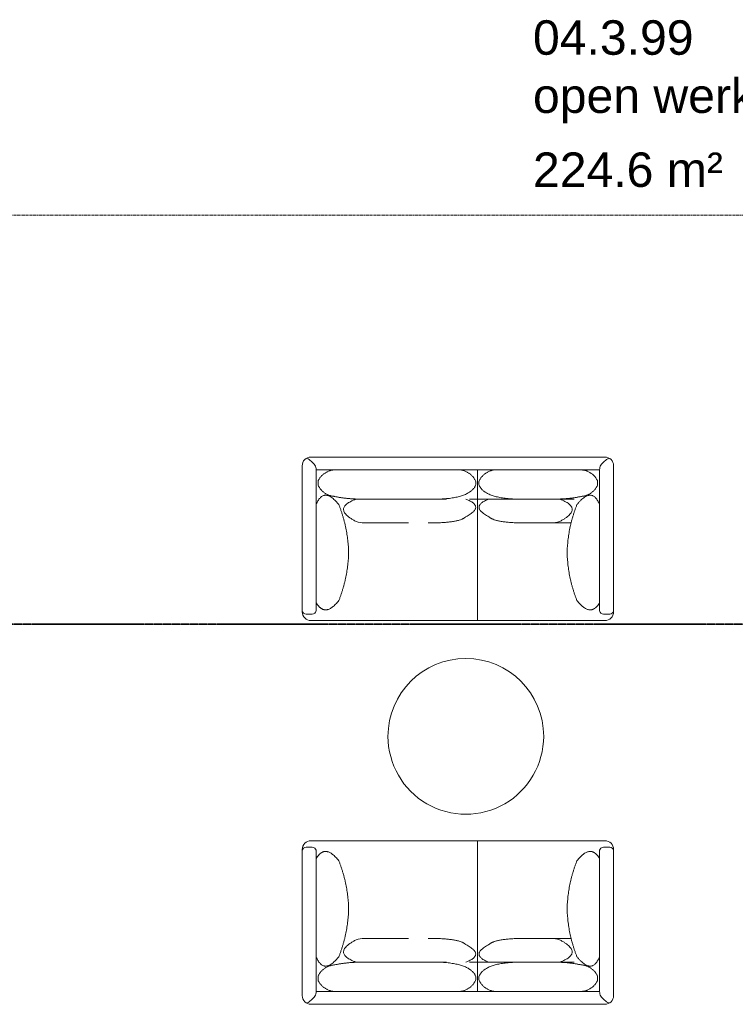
# Model space of a CAD drawing. Header units: millimetres. Extents: x -3388 to 301539, y -5590 to 54660.
# Tile 198 of 216: x 85020 to 88697, y 13947 to 19005. Entities that reach past the tile are written whole.
import ezdxf

# ---------------------------------------------------------------- set-up
doc = ezdxf.new("R2010")
doc.units = ezdxf.units.MM
doc.linetypes.add('doorsnede', pattern=[23, 10, -1, 0, -1, 10, -1])
doc.linetypes.add('stramienlijn', pattern=[21, 12, -3, 3, -3])
for name, color, linetype, lineweight in [('A-AREA-IDEN', 2, 'Continuous', 18), ('G-ANNO-SYMB', 111, 'Continuous', 50), ('I-FURN', 30, 'Continuous', 13), ('S-GRID', 1, 'Continuous', 9)]:
    doc.layers.add(name, color=color, linetype=linetype, lineweight=lineweight)
doc.styles.add('Arial', font='arial.ttf', dxfattribs={"height": 177.035928})

# ---------------------------------------------------------------- blocks, each defined once
blk = doc.blocks.new('82_FU_WPB_AV_oth_zitbank alcove - zithoek 1600 mm-19290245-4e verdieping - bouwdeel 3_ 4_ 5')
at = {"layer": 'I-FURN', "color": 8, "lineweight": 9}
for p, q in [((-602.7, 586.8), (907.8, 586.8)), ((52.6, -187.6), (52.6, 586.8)), ((-647.4, -208.4), (-647.4, 542.1)), ((-647.4, -204.3), (-647.4, 537.9)), ((-627.7, 554.3), (-595.5, 554.3)), ((-575.7, 537.9), (-575.7, -187.6)), ((880.8, 537.9), (880.8, -187.6)), ((932.8, 554.3), (900.6, 554.3)), ((952.6, 542.1), (952.6, -208.4)), ((952.6, -204.3), (952.6, 537.9)), ((-428.5, 85.2), (-200.8, 85.2)), ((633.6, 85.2), (405.9, 85.2)), ((-207.9, -36.8), (-445.2, -37)), ((93.3, -36.5), (-370, -37)), ((211.8, -36.5), (675.1, -37)), ((413, -36.8), (650.4, -37)), ((-565, -106.7), (-565, -131.9)), ((870.2, -106.7), (870.2, -131.9)), ((-575.7, -187.6), (880.8, -187.6)), ((-480.6, -187.6), (58.6, -187.6)), ((785.7, -187.6), (246.6, -187.6)), ((907.8, -253.2), (-602.7, -253.2))]:
    blk.add_line(p, q, dxfattribs=at)
for centre, radius, start, end in [((-602.7, 542.1), 44.8, 90, 180), ((907.8, 542.1), 44.8, 0, 90), ((-627.7, 534.2), 20.1, 90, 169.4658), ((-595.5, 534.2), 20.1, 10.5353, 90), ((900.6, 534.2), 20.1, 90, 169.4647), ((932.8, 534.2), 20.1, 10.5342, 90), ((-328.5, -41.8), 127, 90.0548, 109.0668), ((633.6, -41.8), 127, 70.9332, 90), ((-11.4, -119.2), 56.1, 347.1157, 12.8843), ((116.5, -119.2), 56.1, 167.1157, 192.8843), ((-628.8, -186.6), 53.1, 332.5377, 358.9286), ((933.9, -186.6), 53.1, 181.0714, 207.4623), ((-602.7, -208.4), 44.8, 180, 270), ((-681, -137.7), 123.5, 297.7707, 323.5519), ((986.1, -137.7), 123.5, 216.4481, 242.2293), ((907.8, -208.4), 44.8, 270, 0)]:
    blk.add_arc(centre, radius, start, end, dxfattribs=at)
for points in [[(-575.7, 496), (-560.3, 520.1), (-543.8, 528)], [(-543.8, 528), (-509.6, 546.9), (-459, 483.9)], [(848.9, 528), (814.7, 546.9), (764.2, 483.9)], [(880.8, 496), (865.4, 520.1), (848.9, 528)], [(-370, -37), (-499.8, 11.1), (-370, 78.2)], [(-200.8, 85.2), (-39.7, 86.5), (-6.7, 53.6)], [(-6.7, 53.6), (94.9, 1.3), (-6.7, -36.7)], [(111.8, 53.6), (10.4, 1.3), (111.8, -36.5)], [(305.9, 85.2), (144.8, 86.5), (111.8, 53.6)], [(675.1, -37), (805, 11.1), (675.1, 78.2)], [(-459, -8.5), (-536.8, -105.4), (-575.7, -8.5)], [(-345.2, -37), (-419.9, -37.1), (-482.5, -50.9)], [(43.2, -106.7), (7, -30.6), (-207.5, -36.9)], [(61.9, -106.7), (98.3, -30.4), (313.4, -36.7)], [(650.4, -37), (725, -37.1), (787.7, -50.9)], [(764.2, -8.5), (841.9, -105.4), (880.8, -8.5)]]:
    blk.add_open_spline(points, degree=2, dxfattribs=at)
for points, weights in [([(-459, 483.9), (-411.9, 365.3), (-408.7, 237.7)], [1, 0.984504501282, 1]), ([(764.2, 483.9), (717.1, 365.3), (713.8, 237.7)], [1, 0.984504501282, 1]), ([(-408.7, 237.7), (-411.9, 110.1), (-459, -8.5)], [1, 0.984504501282, 1]), ([(713.8, 237.7), (717.1, 110.1), (764.2, -8.5)], [1, 0.984504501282, 1]), ([(-482.5, -50.9), (-539.3, -55.8), (-565, -106.7)], [1, 0.87348305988, 1]), ([(787.7, -50.9), (844.5, -55.8), (870.2, -106.7)], [1, 0.87348305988, 1]), ([(-565, -131.9), (-538.7, -183.7), (-480.6, -187.6)], [1, 0.869057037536, 1]), ([(-41.4, -187.6), (16.9, -183.8), (43.2, -131.7)], [1, 0.868226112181, 1]), ([(146.6, -187.6), (88.3, -183.8), (61.9, -131.7)], [1, 0.868226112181, 1]), ([(870.2, -131.9), (843.8, -183.7), (785.7, -187.6)], [1, 0.869057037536, 1])]:
    blk.add_rational_spline(points, weights, degree=2, dxfattribs=at)
blk = doc.blocks.new('82_FU_WPB_AV_oth_zitbank alcove - zithoek 1600 mm-855247-4e verdieping - bouwdeel 3_ 4_ 5')
at = {"layer": 'I-FURN', "color": 8, "lineweight": 9}
for p, q in [((907.8, 253.2), (-602.7, 253.2)), ((-647.4, 208.4), (-647.4, -542.1)), ((-647.4, 204.3), (-647.4, -537.9)), ((952.6, -542.1), (952.6, 208.4)), ((952.6, 204.3), (952.6, -537.9)), ((-575.7, 187.6), (880.8, 187.6)), ((-575.7, -537.9), (-575.7, 187.6)), ((-480.6, 187.6), (58.6, 187.6)), ((52.6, 187.6), (52.6, -586.8)), ((785.7, 187.6), (246.6, 187.6)), ((880.8, -537.9), (880.8, 187.6)), ((-565, 106.7), (-565, 131.9)), ((870.2, 106.7), (870.2, 131.9)), ((-207.9, 36.8), (-445.2, 37)), ((93.3, 36.5), (-370, 37)), ((211.8, 36.5), (675.1, 37)), ((413, 36.8), (650.4, 37)), ((-428.5, -85.2), (-200.8, -85.2)), ((633.6, -85.2), (405.9, -85.2)), ((-627.7, -554.3), (-595.5, -554.3)), ((932.8, -554.3), (900.6, -554.3)), ((-602.7, -586.8), (907.8, -586.8))]:
    blk.add_line(p, q, dxfattribs=at)
for centre, radius, start, end in [((-602.7, 208.4), 44.8, 90, 180), ((907.8, 208.4), 44.8, 0, 90), ((-681, 137.7), 123.5, 36.4481, 62.2293), ((-628.8, 186.6), 53.1, 1.0714, 27.4623), ((933.9, 186.6), 53.1, 152.5377, 178.9286), ((986.1, 137.7), 123.5, 117.7707, 143.5519), ((-11.4, 119.2), 56.1, 347.1157, 12.8843), ((116.5, 119.2), 56.1, 167.1157, 192.8843), ((-328.5, 41.8), 127, 250.9332, 269.9452), ((633.6, 41.8), 127, 270, 289.0668), ((-627.7, -534.2), 20.1, 190.5342, 270), ((-602.7, -542.1), 44.8, 180, 270), ((-595.5, -534.2), 20.1, 270, 349.4647), ((900.6, -534.2), 20.1, 190.5353, 270), ((907.8, -542.1), 44.8, 270, 360), ((932.8, -534.2), 20.1, 270, 349.4658)]:
    blk.add_arc(centre, radius, start, end, dxfattribs=at)
for points, weights in [([(-565, 131.9), (-538.7, 183.7), (-480.6, 187.6)], [1, 0.869057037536, 1]), ([(-41.4, 187.6), (16.9, 183.8), (43.2, 131.7)], [1, 0.868226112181, 1]), ([(146.6, 187.6), (88.3, 183.8), (61.9, 131.7)], [1, 0.868226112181, 1]), ([(870.2, 131.9), (843.8, 183.7), (785.7, 187.6)], [1, 0.869057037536, 1]), ([(-482.5, 50.9), (-539.3, 55.8), (-565, 106.7)], [1, 0.87348305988, 1]), ([(787.7, 50.9), (844.5, 55.8), (870.2, 106.7)], [1, 0.87348305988, 1]), ([(-408.7, -237.7), (-411.9, -110.1), (-459, 8.5)], [1, 0.984504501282, 1]), ([(713.8, -237.7), (717.1, -110.1), (764.2, 8.5)], [1, 0.984504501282, 1]), ([(-459, -483.9), (-411.9, -365.3), (-408.7, -237.7)], [1, 0.984504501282, 1]), ([(764.2, -483.9), (717.1, -365.3), (713.8, -237.7)], [1, 0.984504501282, 1])]:
    blk.add_rational_spline(points, weights, degree=2, dxfattribs=at)
for points in [[(43.2, 106.7), (7, 30.6), (-207.5, 36.9)], [(61.9, 106.7), (98.3, 30.4), (313.4, 36.7)], [(-459, 8.5), (-536.8, 105.4), (-575.7, 8.5)], [(-345.2, 37), (-419.9, 37.1), (-482.5, 50.9)], [(650.4, 37), (725, 37.1), (787.7, 50.9)], [(764.2, 8.5), (841.9, 105.4), (880.8, 8.5)], [(-370, 37), (-499.8, -11.1), (-370, -78.2)], [(-6.7, -53.6), (94.9, -1.3), (-6.7, 36.7)], [(111.8, -53.6), (10.4, -1.3), (111.8, 36.5)], [(675.1, 37), (805, -11.1), (675.1, -78.2)], [(-200.8, -85.2), (-39.7, -86.5), (-6.7, -53.6)], [(305.9, -85.2), (144.8, -86.5), (111.8, -53.6)], [(-575.7, -496), (-560.3, -520.1), (-543.8, -528)], [(-543.8, -528), (-509.6, -546.9), (-459, -483.9)], [(848.9, -528), (814.7, -546.9), (764.2, -483.9)], [(880.8, -496), (865.4, -520.1), (848.9, -528)]]:
    blk.add_open_spline(points, degree=2, dxfattribs=at)
blk = doc.blocks.new('82_oth_bijzettafel_rond - bijzettafel_rond_800-19254583-4e verdieping - bouwdeel 3_ 4_ 5')
at = {"layer": 'I-FURN', "color": 8, "lineweight": 9}
for start, end in [(360, 180), (180, 360)]:
    blk.add_arc((0, 0), 400, start, end, dxfattribs=at)
blk = doc.blocks.new('Stadhuis Zoetermeer_OTH_interieur_rvt-1-4e verdieping - bouwdeel 3_ 4_ 5')
at = {"color": 8, "lineweight": 9, "rotation": 180}
for name, p in [('82_FU_WPB_AV_oth_zitbank alcove - zithoek 1600 mm-19290245-4e verdieping - bouwdeel 3_ 4_ 5', (87424, 16505.1)), ('82_oth_bijzettafel_rond - bijzettafel_rond_800-19254583-4e verdieping - bouwdeel 3_ 4_ 5', (87312.2, 15323.2)), ('82_FU_WPB_AV_oth_zitbank alcove - zithoek 1600 mm-855247-4e verdieping - bouwdeel 3_ 4_ 5', (87424, 14199.8))]:
    blk.add_blockref(name, p, dxfattribs=at)

msp = doc.modelspace()

# ---------------------------------------------------------------- linework, layer by layer
at = {"layer": 'G-ANNO-SYMB', "linetype": 'doorsnede', "lineweight": 35}
msp.add_line((11312.8601, 15899.0603), (131831.2903, 15899.0603), dxfattribs=at)
at = {"layer": 'S-GRID', "linetype": 'stramienlijn'}
msp.add_line((130950, 18000), (12500.1395, 18000), dxfattribs=at)

# ---------------------------------------------------------------- block references
at = {"lineweight": 5}
msp.add_blockref('Stadhuis Zoetermeer_OTH_interieur_rvt-1-4e verdieping - bouwdeel 3_ 4_ 5', (0, 0), dxfattribs=at)

# ---------------------------------------------------------------- next in the draw order: texts
at = {"layer": 'A-AREA-IDEN', "lineweight": 9, "attachment_point": 1, "line_spacing_factor": 0.938532, "style": 'Arial', "bg_fill": 3, "box_fill_scale": 1.25, "bg_fill_color": 0, "bg_fill_transparency": 0}
for s, insert, char_height, width in [('04.3.99', (87657.2289, 19001.9808), 177.03593, 984.921224), ('open werkgebied', (87657.2289, 18703.3155), 177.035928, 2237.671903), ('224.6 m²', (87657.2289, 18323.0006), 177.03593, 1162.034251)]:
    msp.add_mtext(s, dxfattribs=dict(at, insert=insert, char_height=char_height, width=width))

doc.saveas('drawing.dxf')
